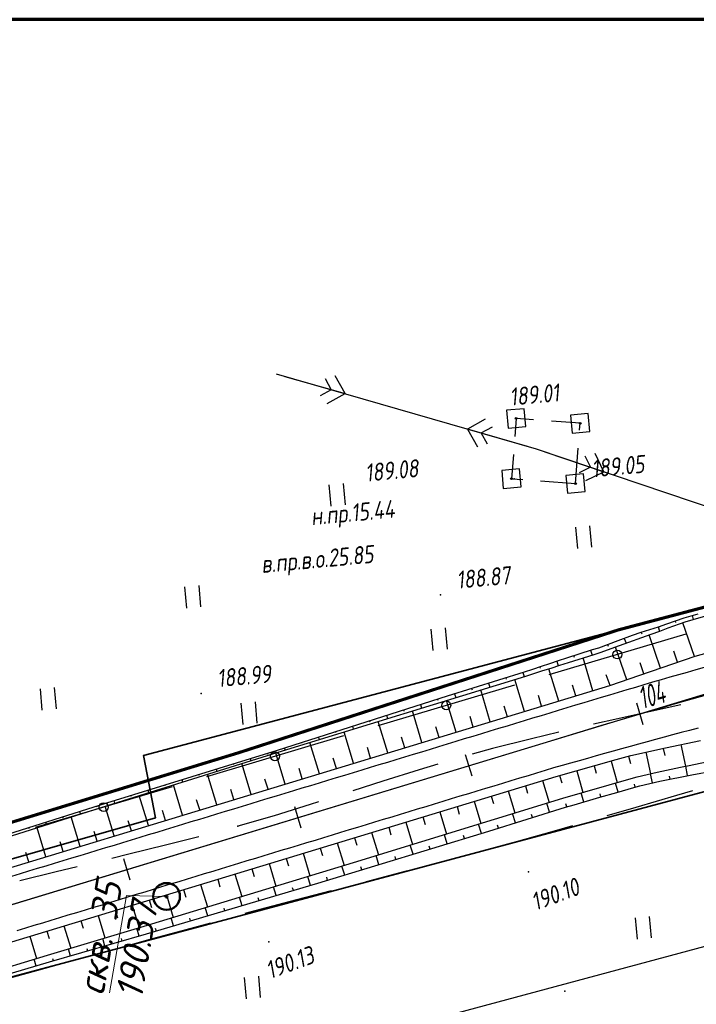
# Paper-space layout 'Лист3' of a CAD drawing. Header units: millimetres. Extents: x -693 to 411, y -3 to 286.
# Tile 5 of 20: x -446 to -370, y 176 to 286. Entities that reach past the tile are written whole.
import ezdxf

# ---------------------------------------------------------------- set-up
doc = ezdxf.new("R2010")
doc.units = ezdxf.units.MM
doc.linetypes.add('CONTI', pattern=[0])
for name, color, linetype, lineweight in [('10', 1, 'Continuous', 35), ('геология', 7, 'Continuous', 20), ('КОПИЯ_ОСЬ_13_ОТКОСЫ', 7, 'Continuous', 30), ('КОПИЯ_ОСЬ_ГРАНИЦЫ_ПОЛОС', 7, 'Continuous', 30), ('ОСЬ_ВЕРХ_ПОКРЫТИЯ_ГРАНИЦЫ_ПОЛОС', 7, 'Continuous', 30), ('ОСЬ_ВЕРХ_ПОКРЫТИЯ_ОСЬ', 1, 'Continuous', 30)]:
    doc.layers.add(name, color=color, linetype=linetype, lineweight=lineweight)
for name, color, linetype in [('_Оформление', 7, 'Continuous'), ('_Ростелеком', 6, 'Continuous'), ('NAD_MDEFAULT', 7, 'CONTI'), ('PI_OTDEFAULT', 172, 'CONTI'), ('PI_TTDEFAULT', 5, 'CONTI'), ('PLN_O', 7, 'CONTI'), ('SIT_LDEFAULT', 7, 'CONTI'), ('USLZNDEFAULT', 7, 'CONTI'), ('ZAPSKDEFAULT', 7, 'CONTI'), ('КОПИЯ_ОСЬ_ТАНГЕНСЫ', 1, 'Continuous'), ('ОСЬ_ВЕРХ_ПОКРЫТИЯ_ПИКЕТЫ', 1, 'Continuous')]:
    doc.layers.add(name, color=color, linetype=linetype)
doc.styles.add('eskd', font='isocpeur.ttf', dxfattribs={"width": 1.2, "height": 2})
doc.styles.get("Standard").update_dxf_attribs({"font": 'isocpeui.ttf'})
doc.styles.add('ГОСТ', font='isocpeur.ttf', dxfattribs={"height": 4})
doc.linetypes.add('Связь', pattern='A,12.5,[130,ltypeshp.shx,S=1,R=-30,X=0,Y=0.9],1,[130,ltypeshp.shx,S=1,R=-30,X=0,Y=0.9],1,[130,ltypeshp.shx,S=1,R=-30,X=0,Y=0.9],4.5', length=19)

# ---------------------------------------------------------------- blocks, each defined once
blk = doc.blocks.new('BL_2011')
at = {"color": 0}
for p, q in [((0, 0), (0, 2.4)), ((1.6, 0), (1.6, 2.4))]:
    blk.add_line(p, q, dxfattribs=at)
blk = doc.blocks.new('BL_27')
at = {"color": 0}
for p, q in [((1, 1), (-1, 1)), ((-1, 1), (-1, -1)), ((1, -1), (1, 1)), ((-1, -1), (1, -1))]:
    blk.add_line(p, q, dxfattribs=at)
blk.add_circle((0, 0), 0.1, dxfattribs=at)

psp = doc.layouts.new('Лист3')

# ---------------------------------------------------------------- linework, layer by layer
at = {"layer": '10'}
for points in [[(-130.44, 227.19), (-160.16, 232.22), (-174.74, 234.68), (-188.87, 236.2), (-222.42, 239.78), (-238.99, 241.72), (-337.7, 228.96), (-337.7, 228.96), (-431.94, 204.04), (-430.59, 197.06), (-493.6, 179.03), (-507.74, 174.16), (-636.43, 129.9), (-647.6, 127.08)], [(149.14, 180.8), (125.99, 184.91), (69.15, 185.87), (64.3, 176.26), (18.47, 176.69), (-30.26, 184.27), (-35.74, 185.58), (-31.8, 194.53), (-58.93, 198.35), (-119.35, 211.27), (-201.84, 226.09), (-280.84, 216.56), (-283.78, 216.75), (-328.89, 210.76), (-490.21, 167.63), (-494.9, 166.01), (-633.15, 118.2), (-643.51, 112.42)], [(-643.51, 112.42), (-633.15, 118.2), (-494.9, 166.01), (-490.21, 167.63), (-328.89, 210.76), (-283.78, 216.75), (-280.84, 216.56), (-201.84, 226.09), (-119.35, 211.27)]]:
    psp.add_lwpolyline(points, dxfattribs=at)
at = {"layer": '_Оформление', "lineweight": 70, "ltscale": 200}
psp.add_lwpolyline([(409.41, 286.44), (-693.39, 286.44), (-693.39, 0.56), (409.41, 0.56)], close=True, dxfattribs=at)
at = {"layer": '_Ростелеком', "color": 5, "linetype": 'Связь', "const_width": 0.35}
psp.add_lwpolyline([(-130.44, 227.19), (-160.16, 232.22), (-174.73, 234.76), (-188.87, 236.2), (-209.41, 238.39), (-239.01, 240.92), (-267.19, 237.49), (-292.24, 234.22), (-317.71, 231.22), (-317.71, 231.22), (-337.7, 228.96), (-378.78, 218.1), (-421.18, 204.38), (-458.09, 193.07), (-493.7, 180.87), (-542.37, 165.52), (-580.84, 152.17), (-622.46, 137.6), (-645.75, 129.83), (-648.2, 129.22)], dxfattribs=at)
at = {"layer": 'PI_TTDEFAULT', "color": 5}
for p in [(-390.2, 241.79, 189.01), (-390.41, 235.02, 189.08), (-383.56, 234.49, 189.05), (-398.68, 222.02, 188.87), (-425.48, 210.99, 188.99), (-421.36, 196.13, 190.29), (-388.83, 191.01, 190.1), (-417.89, 183.17, 190.13), (-384.75, 177.65, 190.42)]:
    psp.add_point(p, dxfattribs=at)
at = {"layer": 'PLN_O'}
for p, q in [((-371.19, 217.62), (-386.53, 213.06)), ((-390.37, 211.93), (-405.7, 207.37)), ((-409.54, 206.23), (-424.87, 201.67)), ((-428.71, 200.54), (-444.04, 195.98))]:
    psp.add_line(p, q, dxfattribs=at)
for centre in [(-378.86, 215.35), (-398.03, 209.65), (-417.21, 203.96), (-436.38, 198.26)]:
    psp.add_circle(centre, 0.5, dxfattribs=at)
at = {"layer": 'SIT_LDEFAULT', "color": 7}
for p, q in [((-417.05, 246.78), (-387.95, 238.38)), ((-416.09, 246.5), (-409.36, 244.57)), ((-411.58, 246.25), (-410.9, 245)), ((-409.36, 244.57), (-410.45, 246.54)), ((-410.9, 245), (-412.13, 244.32)), ((-411.35, 243.47), (-409.36, 244.57)), ((-393.65, 241.69), (-395.64, 240.59)), ((-390.2, 241.79), (-390.36, 239.76)), ((-388.25, 241.64), (-390.2, 241.79)), ((-383.03, 241.24), (-386.25, 241.49)), ((-388.91, 238.65), (-395.64, 240.59)), ((-395.64, 240.59), (-394.54, 238.62)), ((-394.1, 240.16), (-392.86, 240.84)), ((-383.1, 240.47), (-383.03, 241.24)), ((-393.42, 238.91), (-394.1, 240.16)), ((-387.95, 238.38), (-244.2, 189.77)), ((-383.56, 234.49), (-383.25, 238.47)), ((-390.51, 237.75), (-390.73, 235.04)), ((-387, 238.05), (-380.37, 235.82)), ((-382.51, 237.6), (-381.89, 236.33)), ((-380.37, 235.82), (-381.37, 237.85)), ((-381.89, 236.33), (-383.15, 235.7)), ((-390.73, 235.04), (-389.46, 234.95)), ((-382.4, 234.82), (-380.37, 235.82)), ((-387.46, 234.79), (-383.56, 234.49)), ((-371.75, 209.7), (-373.96, 209.22)), ((-373.96, 209.22), (-378.82, 208.14)), ((-378.82, 208.14), (-381.53, 207.54)), ((-385.43, 206.64), (-388.49, 205.92)), ((-388.49, 205.92), (-392.86, 204.81)), ((-392.86, 204.81), (-395.12, 204.19)), ((-398.96, 203.07), (-401.06, 202.44)), ((-401.06, 202.44), (-405.13, 201.16)), ((-405.14, 201.15), (-408.5, 200.08)), ((-376.78, 198.26), (-372.21, 199.6)), ((-372.21, 199.6), (-370.41, 200.13)), ((-413.26, 198.55), (-417.31, 197.3)), ((-412.31, 198.85), (-413.26, 198.55)), ((-380, 197.32), (-376.78, 198.26)), ((-417.31, 197.3), (-421.36, 196.13)), ((-390.17, 194.4), (-385.91, 195.6)), ((-385.91, 195.6), (-383.84, 196.2)), ((-425.74, 194.95), (-429.47, 193.99)), ((-393.47, 193.5), (-390.17, 194.4)), ((-433.55, 192.99), (-435.45, 192.52)), ((-429.47, 193.99), (-433.55, 192.99)), ((-402.46, 191.11), (-398.36, 192.18)), ((-398.36, 192.18), (-397.33, 192.46)), ((-441.7, 191.01), (-445.78, 190.01)), ((-439.33, 191.58), (-441.7, 191)), ((-406.56, 190.05), (-402.46, 191.11)), ((-407.01, 189.94), (-406.56, 190.05)), ((-414.76, 187.91), (-410.88, 188.93)), ((-418.85, 186.82), (-414.76, 187.91)), ((-420.53, 186.37), (-418.85, 186.82)), ((-427.13, 184.57), (-424.4, 185.31)), ((-416.82, 169.86), (-357.29, 185.85)), ((-431.32, 183.42), (-427.13, 184.57)), ((-434.05, 182.67), (-431.32, 183.42)), ((-443.88, 179.96), (-439.71, 181.11)), ((-439.71, 181.11), (-437.9, 181.61)), ((-447.54, 178.95), (-443.88, 179.96))]:
    psp.add_line(p, q, dxfattribs=at)
at = {"layer": 'геология', "color": 1, "linetype": 'Continuous'}
for p, q in [((-435.72, 177.45), (-433.84, 188.38)), ((-433.84, 188.38), (-429.39, 188.24))]:
    psp.add_line(p, q, dxfattribs=at)
at = {"layer": 'геология', "color": 1, "linetype": 'Continuous', "lineweight": 50}
for radius in [1.5, 0.103]:
    psp.add_circle((-429.34, 188.26), radius, dxfattribs=at)
at = {"layer": 'КОПИЯ_ОСЬ_13_ОТКОСЫ'}
for points in [[(-456.01, 192.42), (-436.03, 198.75), (-416.92, 204.65), (-397.87, 210.72), (-389.27, 213.4), (-388.32, 213.71), (-387.37, 214.03), (-386.42, 214.34), (-385.47, 214.67), (-384.52, 214.99), (-381.64, 215.9), (-380.96, 216.11), (-378.78, 216.91), (-377.16, 217.5), (-376.2, 217.84), (-374.27, 218.46), (-373.31, 218.79), (-372.34, 219.12), (-371.38, 219.45), (-369.82, 219.92)], [(-446.71, 195.03), (-435.95, 198.46), (-416.85, 204.4), (-389.13, 212.94), (-387.22, 213.55), (-386.27, 213.84), (-385.31, 214.14), (-384.35, 214.44), (-381.47, 215.35), (-380.8, 215.56), (-378.62, 216.36), (-375.09, 217.63), (-374.13, 217.98), (-373.18, 218.33), (-371.26, 219.01), (-366.26, 220.46)], [(-446.71, 195.03), (-435.95, 198.46), (-416.85, 204.4), (-389.13, 212.94), (-387.22, 213.55), (-386.27, 213.84), (-385.31, 214.14), (-384.35, 214.44), (-381.47, 215.35), (-380.8, 215.56), (-378.62, 216.36), (-375.09, 217.63), (-374.13, 217.98), (-373.18, 218.33), (-371.26, 219.01), (-366.26, 220.46)], [(-370.51, 219.71), (-370.37, 219.26)], [(-374.3, 218.45), (-374.14, 217.97)], [(-372.41, 219.1), (-372.35, 218.94)], [(-370.24, 215.14), (-371.53, 218.91)], [(-376.2, 217.83), (-376.14, 217.65)], [(-374.02, 213.84), (-375.3, 217.56)], [(-454.07, 189.31), (-382.29, 211.09), (-379.7, 211.87), (-376.37, 213.04), (-370.17, 215.16), (-365.2, 216.53)], [(-379.96, 216.48), (-379.9, 216.3)], [(-377.8, 212.53), (-379.09, 216.18)], [(-378.09, 217.16), (-377.89, 216.62)], [(-383.76, 215.23), (-383.71, 215.05)], [(-381.86, 215.83), (-381.68, 215.28)], [(-372.13, 214.49), (-372.56, 215.73)], [(-387.56, 213.96), (-387.51, 213.81)], [(-385.66, 214.61), (-385.48, 214.09)], [(-381.61, 211.3), (-382.71, 214.96)], [(-375.92, 213.19), (-376.33, 214.41)], [(-389.46, 213.35), (-389.32, 212.88)], [(-385.43, 210.14), (-386.53, 213.76)], [(-379.69, 211.87), (-380.11, 213.07)], [(-393.28, 212.15), (-393.14, 211.7)], [(-391.37, 212.75), (-391.32, 212.6)], [(-389.26, 208.97), (-390.35, 212.56)], [(-383.52, 210.72), (-383.89, 211.92)], [(-397.1, 210.96), (-396.96, 210.53)], [(-395.19, 211.56), (-395.14, 211.41)], [(-393.09, 207.81), (-394.17, 211.39)], [(-387.35, 209.56), (-387.71, 210.75)], [(-400.91, 209.75), (-400.78, 209.35)], [(-399, 210.36), (-398.96, 210.22)], [(-396.92, 206.65), (-398, 210.21)], [(-391.18, 208.39), (-391.54, 209.58)], [(-404.72, 208.54), (-404.6, 208.17)], [(-402.82, 209.14), (-402.78, 209.02)], [(-400.75, 205.49), (-401.82, 209.03)], [(-395, 207.23), (-395.36, 208.42)], [(-408.53, 207.32), (-408.43, 206.99)], [(-406.63, 207.93), (-406.59, 207.82)], [(-404.57, 204.33), (-405.64, 207.85)], [(-410.44, 206.72), (-410.41, 206.62)], [(-408.4, 203.17), (-409.46, 206.67)], [(-398.83, 206.07), (-399.19, 207.25)], [(-451.74, 181.65), (-385.72, 201.69), (-378.99, 203.58), (-377.36, 204.03), (-373.47, 204.89), (-369.57, 205.73)], [(-414.25, 205.5), (-414.22, 205.42)], [(-412.23, 202), (-413.29, 205.49)], [(-412.34, 206.11), (-412.25, 205.81)], [(-402.66, 204.91), (-403.02, 206.08)], [(-371.77, 205.26), (-371.25, 202.83)], [(-418.06, 204.3), (-418.04, 204.21)], [(-416.06, 200.84), (-417.11, 204.32)], [(-416.16, 204.9), (-416.07, 204.64)], [(-406.49, 203.75), (-406.84, 204.92)], [(-375.68, 204.41), (-375.15, 202)], [(-373.73, 204.84), (-373.55, 204.03)], [(-450.07, 179.46), (-442.66, 181.68), (-431.84, 184.94), (-408.4, 192.06), (-384.98, 199.26), (-377.31, 201.46), (-376.65, 201.65), (-374.42, 202.17), (-371.79, 202.72), (-370.82, 202.92), (-368.88, 203.32)], [(-450.07, 179.46), (-442.66, 181.68), (-431.84, 184.94), (-408.4, 192.06), (-384.98, 199.26), (-377.31, 201.46), (-376.65, 201.65), (-374.42, 202.17), (-371.79, 202.72), (-370.82, 202.92), (-368.88, 203.32)], [(-421.89, 203.12), (-421.86, 203.03)], [(-419.88, 199.68), (-420.93, 203.13)], [(-419.98, 203.71), (-419.9, 203.45)], [(-410.31, 202.59), (-410.67, 203.75)], [(-381.48, 202.88), (-381.25, 202.07)], [(-379.56, 203.42), (-378.88, 201.01)], [(-377.63, 203.96), (-377.41, 203.15)], [(-450.77, 178.46), (-442.43, 180.92), (-431.57, 184.06), (-412.39, 189.73), (-393.27, 195.57), (-384.67, 198.24), (-383.71, 198.51), (-380.84, 199.36), (-378.92, 199.91), (-377.02, 200.46), (-376.35, 200.65), (-374.12, 201.18), (-370.52, 201.88), (-368.09, 202.34)], [(-425.71, 201.94), (-425.68, 201.85)], [(-423.71, 198.52), (-424.75, 201.94)], [(-423.8, 202.53), (-423.72, 202.26)], [(-414.14, 201.42), (-414.49, 202.58)], [(-385.33, 201.8), (-385.1, 200.98)], [(-383.41, 202.34), (-382.72, 199.91)], [(-374.92, 200.99), (-375.15, 202)], [(-371, 201.79), (-371.2, 202.84)], [(-429.53, 200.76), (-429.5, 200.67)], [(-427.54, 197.36), (-428.57, 200.75)], [(-427.62, 201.35), (-427.54, 201.08)], [(-417.97, 200.26), (-418.32, 201.41)], [(-387.25, 201.23), (-386.51, 198.79)], [(-378.78, 199.95), (-379.07, 200.95)], [(-376.86, 200.51), (-376.95, 200.84)], [(-372.96, 201.4), (-373.03, 201.74)], [(-433.35, 199.58), (-433.32, 199.48)], [(-431.37, 196.2), (-432.39, 199.57)], [(-431.44, 200.17), (-431.35, 199.89)], [(-421.8, 199.1), (-422.14, 200.24)], [(-391.08, 200.07), (-390.33, 197.61)], [(-389.16, 200.65), (-388.91, 199.83)], [(-382.62, 198.83), (-382.92, 199.85)], [(-380.7, 199.4), (-380.8, 199.74)], [(-435.26, 198.99), (-435.17, 198.7)], [(-425.62, 197.94), (-425.97, 199.07)], [(-394.9, 198.91), (-394.15, 196.43)], [(-392.99, 199.49), (-392.74, 198.66)], [(-386.45, 197.69), (-386.77, 198.71)], [(-384.54, 198.28), (-384.64, 198.62)], [(-439.08, 197.79), (-438.99, 197.49)], [(-437.17, 198.39), (-437.14, 198.29)], [(-435.19, 195.03), (-436.21, 198.38)], [(-429.45, 196.78), (-429.79, 197.9)], [(-398.73, 197.74), (-397.98, 195.25)], [(-396.82, 198.32), (-396.57, 197.49)], [(-390.27, 196.5), (-390.59, 197.53)], [(-388.36, 197.09), (-388.47, 197.43)], [(-442.89, 196.58), (-442.8, 196.28)], [(-440.98, 197.18), (-440.95, 197.08)], [(-439.02, 193.87), (-440.02, 197.16)], [(-433.28, 195.61), (-433.62, 196.73)], [(-402.56, 196.58), (-401.8, 194.08)], [(-400.65, 197.16), (-400.39, 196.33)], [(-394.09, 195.32), (-394.41, 196.35)], [(-444.8, 195.97), (-444.77, 195.87)], [(-442.85, 192.71), (-443.83, 195.95)], [(-437.11, 194.45), (-437.44, 195.55)], [(-406.39, 195.42), (-405.62, 192.91)], [(-404.47, 196), (-404.22, 195.16)], [(-397.92, 194.15), (-398.23, 195.17)], [(-392.18, 195.91), (-392.29, 196.25)], [(-440.93, 193.29), (-441.26, 194.37)], [(-410.22, 194.26), (-409.45, 191.74)], [(-408.3, 194.84), (-408.05, 194)], [(-396, 194.73), (-396.11, 195.07)], [(-444.76, 192.13), (-445.08, 193.19)], [(-414.04, 193.1), (-413.28, 190.57)], [(-412.13, 193.68), (-411.87, 192.84)], [(-401.74, 192.98), (-402.05, 194)], [(-399.83, 193.56), (-399.93, 193.9)], [(-417.87, 191.93), (-417.1, 189.4)], [(-415.96, 192.52), (-415.7, 191.67)], [(-405.57, 191.81), (-405.88, 192.83)], [(-403.66, 192.4), (-403.76, 192.74)], [(-421.7, 190.77), (-420.93, 188.24)], [(-419.78, 191.35), (-419.53, 190.51)], [(-409.39, 190.64), (-409.7, 191.66)], [(-407.48, 191.23), (-407.58, 191.57)], [(-423.61, 190.19), (-423.36, 189.35)], [(-413.22, 189.48), (-413.52, 190.5)], [(-411.31, 190.06), (-411.41, 190.4)], [(-427.44, 189.03), (-427.18, 188.19)], [(-425.53, 189.61), (-424.76, 187.08)], [(-417.06, 188.35), (-417.35, 189.33)], [(-415.14, 188.92), (-415.24, 189.24)], [(-431.27, 187.87), (-431.01, 187.03)], [(-429.35, 188.45), (-428.59, 185.92)], [(-420.89, 187.22), (-421.17, 188.17)], [(-418.98, 187.78), (-419.07, 188.1)], [(-435.09, 186.71), (-434.84, 185.87)], [(-433.18, 187.29), (-432.41, 184.76)], [(-424.73, 186.08), (-425, 187.01)], [(-422.81, 186.65), (-422.9, 186.96)], [(-438.92, 185.54), (-438.67, 184.71)], [(-437.01, 186.12), (-436.24, 183.61)], [(-428.57, 184.95), (-428.83, 185.85)], [(-426.65, 185.52), (-426.74, 185.82)], [(-442.75, 184.38), (-442.5, 183.55)], [(-440.84, 184.96), (-440.07, 182.46)], [(-432.4, 183.82), (-432.66, 184.69)], [(-430.48, 184.38), (-430.57, 184.67)], [(-444.66, 183.8), (-443.91, 181.31)], [(-436.25, 182.71), (-436.49, 183.54)], [(-434.32, 183.26), (-434.4, 183.54)], [(-440.09, 181.59), (-440.32, 182.39)], [(-438.17, 182.15), (-438.24, 182.41)], [(-443.93, 180.47), (-444.15, 181.23)], [(-442.01, 181.04), (-442.08, 181.29)]]:
    psp.add_lwpolyline(points, dxfattribs=at)
at = {"layer": 'КОПИЯ_ОСЬ_ГРАНИЦЫ_ПОЛОС'}
psp.add_lwpolyline([(-369.13, 213.9), (-370.09, 213.63), (-371.06, 213.35), (-372.03, 213.08), (-372.99, 212.8), (-373.96, 212.52), (-374.92, 212.24), (-375.89, 211.95), (-376.85, 211.67), (-377.81, 211.39), (-378.77, 211.1), (-379.73, 210.81), (-380.69, 210.53), (-381.65, 210.24), (-382.61, 209.95), (-383.57, 209.66), (-384.53, 209.37), (-385.49, 209.08), (-386.44, 208.79), (-387.4, 208.5), (-388.36, 208.21), (-389.31, 207.92), (-390.27, 207.63), (-391.22, 207.34), (-392.18, 207.05), (-393.14, 206.76), (-394.09, 206.47), (-395.05, 206.18), (-396.01, 205.89), (-396.96, 205.6), (-397.92, 205.31), (-398.88, 205.02), (-399.83, 204.73), (-400.79, 204.43), (-401.74, 204.14), (-402.7, 203.85), (-403.66, 203.56), (-404.61, 203.27), (-405.57, 202.98), (-406.53, 202.69), (-407.48, 202.4), (-408.44, 202.11), (-409.4, 201.82), (-410.35, 201.53), (-411.31, 201.24), (-412.27, 200.95), (-413.22, 200.66), (-414.18, 200.37), (-415.13, 200.08), (-416.09, 199.79), (-417.05, 199.5), (-418, 199.21), (-418.96, 198.92), (-419.92, 198.63), (-420.87, 198.34), (-421.83, 198.05), (-422.79, 197.76), (-423.74, 197.47), (-424.7, 197.18), (-425.65, 196.89), (-426.61, 196.6), (-427.57, 196.31), (-428.52, 196.02), (-429.48, 195.73), (-430.44, 195.43), (-431.39, 195.14), (-432.35, 194.85), (-433.31, 194.56), (-434.26, 194.27), (-435.22, 193.98), (-436.17, 193.69), (-437.13, 193.4), (-438.09, 193.11), (-439.04, 192.82), (-440, 192.53), (-440.96, 192.24), (-441.91, 191.95), (-442.87, 191.66), (-443.83, 191.37), (-444.78, 191.08), (-445.74, 190.79), (-446.69, 190.5)], dxfattribs=at)
at = {"layer": 'КОПИЯ_ОСЬ_ТАНГЕНСЫ'}
psp.add_line((-496.77, 172.16), (-348.38, 217.21), dxfattribs=at)
at = {"layer": 'ОСЬ_ВЕРХ_ПОКРЫТИЯ_ГРАНИЦЫ_ПОЛОС'}
for points in [[(-454.07, 189.31), (-382.29, 211.09), (-379.7, 211.87), (-376.37, 213.04), (-370.17, 215.16), (-365.2, 216.53)], [(-369.83, 207.11), (-370.78, 206.86), (-371.73, 206.6), (-372.69, 206.35), (-373.64, 206.09), (-374.59, 205.83), (-375.54, 205.57), (-376.49, 205.31), (-377.44, 205.05), (-378.39, 204.79), (-379.34, 204.52), (-380.3, 204.26), (-381.25, 203.99), (-382.2, 203.72), (-383.15, 203.46), (-384.1, 203.19), (-385.06, 202.92), (-386.01, 202.65), (-386.96, 202.36), (-387.92, 202.07), (-388.87, 201.78), (-389.83, 201.49), (-390.78, 201.2), (-391.73, 200.91), (-392.69, 200.62), (-393.64, 200.33), (-394.59, 200.04), (-395.55, 199.76), (-396.5, 199.47), (-397.46, 199.18), (-398.41, 198.89), (-399.36, 198.6), (-400.32, 198.31), (-401.27, 198.02), (-402.22, 197.73), (-403.18, 197.44), (-404.13, 197.15), (-405.09, 196.86), (-406.04, 196.57), (-406.99, 196.28), (-407.95, 195.99), (-408.9, 195.7), (-409.86, 195.41), (-410.81, 195.12), (-411.76, 194.83), (-412.72, 194.54), (-413.67, 194.25), (-414.62, 193.96), (-415.58, 193.67), (-416.53, 193.39), (-417.49, 193.1), (-418.44, 192.81), (-419.39, 192.52), (-420.35, 192.23), (-421.3, 191.94), (-422.25, 191.65), (-423.21, 191.36), (-424.16, 191.07), (-425.12, 190.78), (-426.07, 190.49), (-427.02, 190.2), (-427.98, 189.91), (-428.93, 189.62), (-429.89, 189.33), (-430.84, 189.04), (-431.79, 188.75), (-432.75, 188.46), (-433.7, 188.17), (-434.65, 187.88), (-435.61, 187.59), (-436.56, 187.3), (-437.52, 187.02), (-438.47, 186.73), (-439.42, 186.44), (-440.38, 186.15), (-441.33, 185.86), (-442.28, 185.57), (-443.24, 185.28), (-444.19, 184.99), (-445.15, 184.7), (-446.1, 184.41)], [(-451.74, 181.65), (-385.72, 201.69), (-378.99, 203.58), (-377.36, 204.03), (-373.47, 204.89), (-369.57, 205.73)]]:
    psp.add_lwpolyline(points, dxfattribs=at)
at = {"layer": 'ОСЬ_ВЕРХ_ПОКРЫТИЯ_ОСЬ'}
psp.add_lwpolyline([(-452.2, 185.69), (-387.18, 205.43), (-387.18, 205.43), (-380.7, 207.39), (-377.92, 208.23), (-376.06, 208.78), (-374.2, 209.32), (-372.35, 209.86), (-370.49, 210.4), (-368.62, 210.92)], dxfattribs=at)
at = {"layer": 'ОСЬ_ВЕРХ_ПОКРЫТИЯ_ПИКЕТЫ'}
for p, q in [((-375.99, 207.49), (-376.7, 209.89)), ((-375.99, 207.49), (-376.7, 209.89)), ((-395.13, 201.71), (-395.86, 204.1)), ((-414.27, 195.9), (-414.99, 198.29)), ((-433.41, 190.09), (-434.13, 192.48))]:
    psp.add_line(p, q, dxfattribs=at)

# ---------------------------------------------------------------- block references
at = {"layer": 'USLZNDEFAULT', "color": 7, "rotation": 5.244115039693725}
for p in [(-390.2, 241.79), (-383.03, 241.24), (-390.73, 235.04), (-383.56, 234.49)]:
    psp.add_blockref('BL_27', p, dxfattribs=at)
at = {"layer": 'ZAPSKDEFAULT', "color": 7, "rotation": 5.244115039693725}
for p in [(-410.91, 231.97), (-383.31, 227.22), (-427.08, 220.54), (-399.48, 215.8), (-443.25, 209.12), (-420.77, 207.5), (-376.63, 183.46), (-420.4, 176.78)]:
    psp.add_blockref('BL_2011', p, dxfattribs=at)

# ---------------------------------------------------------------- texts
at = {"layer": 'NAD_MDEFAULT', "color": 7, "style": 'eskd', "oblique": 10, "width": 0.8}
for s, p in [('н.пр.15.44', (-413.09, 229.82)), ('в.пр.в.о.25.85', (-418.66, 224.47))]:
    psp.add_text(s, height=2, rotation=5.2441, dxfattribs=at).set_placement(p)
at = {"layer": 'PI_OTDEFAULT', "color": 172, "style": 'eskd', "oblique": 10, "width": 0.8}
for s, rotation, p in [('189.01', 5.2441, (-390.85, 243.2)), ('189.08', 5.2441, (-407.02, 234.69)), ('189.05', 5.2441, (-381.67, 235.17)), ('188.87', 5.2441, (-396.79, 222.7)), ('188.99', 5.2441, (-423.6, 211.67)), ('190.10', 20.2441, (-388.04, 186.63)), ('190.13', 20.2441, (-417.76, 178.97))]:
    psp.add_text(s, height=2, rotation=rotation, dxfattribs=at).set_placement(p)
at = {"layer": 'геология', "color": 1, "style": 'ГОСТ', "oblique": 15}
for s, p in [('скв. 35', (-436.4, 177.06)), ('190.37', (-432.12, 176.61))]:
    psp.add_text(s, height=3, rotation=80.3441, dxfattribs=at).set_placement(p)
at = {"layer": 'ОСЬ_ВЕРХ_ПОКРЫТИЯ_ПИКЕТЫ', "width": 0.6}
psp.add_text('104', height=2.5, rotation=16.4793, dxfattribs=at).set_placement((-376.09, 209.21))

doc.saveas('drawing.dxf')
